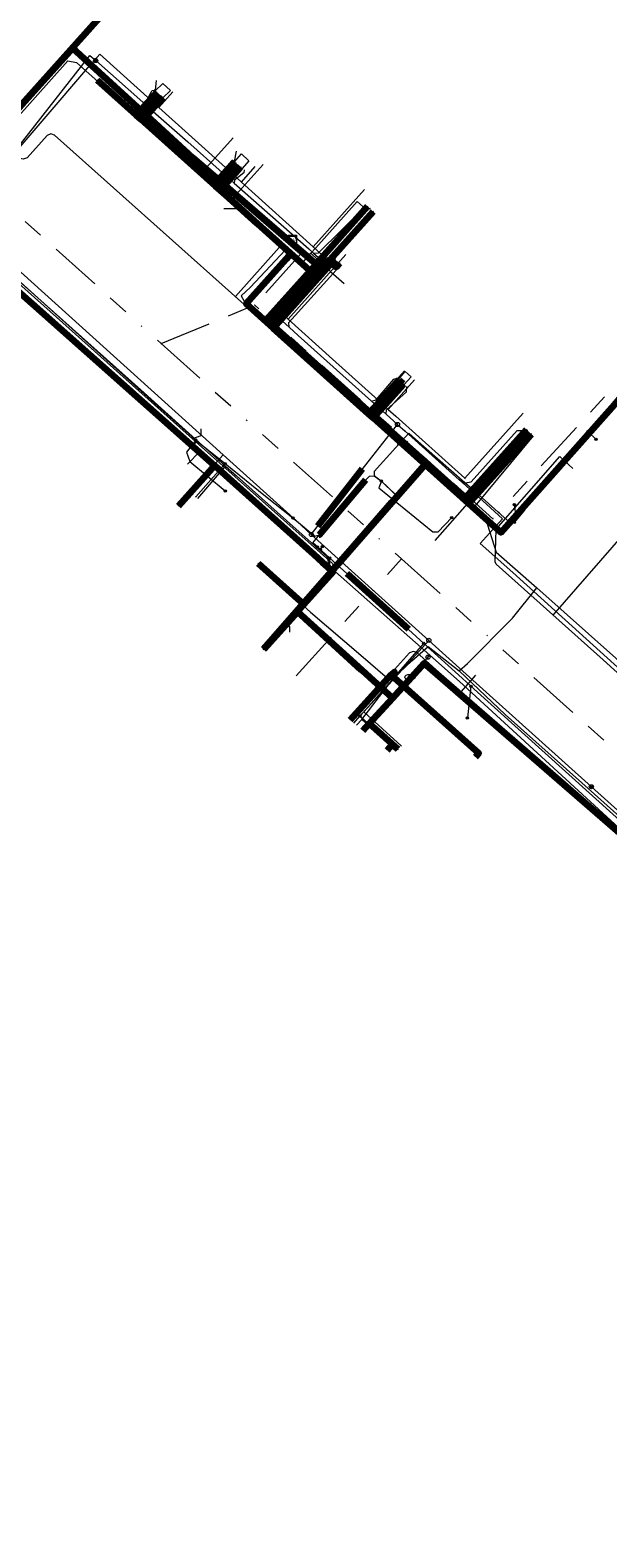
# Model space of a CAD drawing. Header units: metres. Extents: x 98902 to 136161, y 449037 to 499677.
# Tile 59 of 200: x 113127 to 113182, y 483289 to 483434. Entities that reach past the tile are written whole.
import ezdxf
from ezdxf.enums import TextEntityAlignment as Align
from ezdxf.lldxf.tags import DXFTag

# ---------------------------------------------------------------- set-up
doc = ezdxf.new("R2010")
doc.units = ezdxf.units.M
doc.linetypes.add('RI-OVERIG', pattern=[17, 5, -2, 2, -2, 0, -2, 2, -2])
for name, color, linetype, lineweight in [('B-WE-KL-DATA-G', 90, 'KL-DATA-N', 18), ('B-WE-KL-DATA_HULPSTUK-S', 90, 'Continuous', 25), ('B-WE-KL-DATA_KABELBED-G', 90, 'Continuous', 100), ('B-WE-KL-DATA_MANTELBUIS-G', 90, 'Continuous', 100), ('B-WE-KL-ET_LS-G', 190, 'KL-LS-N', 18), ('B-WE-KL-ET_LS_HULPSTUK-S', 190, 'Continuous', 25), ('B-WE-KL-ET_LS_MANTELBUIS-G', 190, 'Continuous', 100), ('B-WE-KL-GAS_LD-G', 50, 'KL-GAS-LD-N', 18), ('B-WE-KL-GAS_LD_HULPSTUK-S', 50, 'Continuous', 25), ('B-WE-KL-GAS_LD_MANTELBUIS-G', 50, 'Continuous', 100), ('B-WE-KL-WATER-G', 170, 'KL-WATER-N', 18), ('B-WE-KL-WATER-S', 170, 'Continuous', 25), ('B-WE-KL-WATER_HULPSTUK-S', 170, 'Continuous', 25), ('B-WE-RI-VRIJVERVAL-G', 210, 'RI-OVERIG', 18), ('B-WE-RI-VRIJVERVAL_HULPSTUK-S', 210, 'Continuous', 25)]:
    doc.layers.add(name, color=color, linetype=linetype, lineweight=lineweight)
doc.styles.add('NLCS-ISO', font='NLCS-ISO.ttf')
doc.styles.get("Standard").update_dxf_attribs({"font": 'arial.ttf'})
tags = doc.linetypes.add('KL-DATA-N', pattern='A,4,-1,[101,NLCS.SHX,S=0.5,R=0,X=0,Y=0],-1,4,-1,["D",Standard,S=1,R=0,X=-0.25,Y=-0.5],-1.5', length=12.5).pattern_tags.tags
tags[18] = DXFTag(74, 10)
tags = doc.linetypes.add('KL-GAS-LD-N', pattern='A,4,-1,[69,NLCS.SHX,S=0.5,R=0,X=0,Y=0],-1,4,-1,["L",Standard,S=1,R=0,X=0.25,Y=-0.5],-2', length=13).pattern_tags.tags
tags[18] = DXFTag(74, 10)
tags = doc.linetypes.add('KL-LS-N', pattern='A,4,-1,[103,NLCS.SHX,S=0.75,R=0,X=0,Y=0],-1,4,-1,["L",Standard,S=1,R=0,X=0,Y=-0.5],-2', length=13).pattern_tags.tags
tags[18] = DXFTag(74, 10)
doc.linetypes.add('KL-WATER-N', pattern='A,7,-0.5,[168,NLCS.SHX,S=0.75,R=0,X=0.75,Y=0],-2', length=9.5)

# ---------------------------------------------------------------- blocks, each defined once
blk = doc.blocks.new('SKL-WTB_HULP_KAST-SO')
at = {"color": 0, "linetype": 'ByBlock', "lineweight": 18}
for points in [[(-2, 2), (2, 2), (2, 1.68), (-2, 1.68)], [(-2, 1.52), (2, 1.52), (2, -2), (-2, -2)]]:
    blk.add_lwpolyline(points, close=True, dxfattribs=at)
at = {"color": 0, "linetype": 'ByBlock', "lineweight": 18, "style": 'NLCS-ISO'}
blk.add_text('kast', height=1.5, dxfattribs=at).set_placement((0, 0), align=Align.MIDDLE_CENTER)
at = {"color": 0, "linetype": 'ByBlock', "lineweight": 18, "style": 'NLCS-ISO', "flags": 1}
for tag, p in [('TYPE', (2.5, 0)), ('OMSCHRIJVING', (2.5, -3)), ('LABEL', (2.5, -1.5))]:
    blk.add_attdef(tag, p, '', height=1, dxfattribs=at)
blk = doc.blocks.new('SKL-WATER_BRANDKRAAN_BRANDPUT-SO')
at = {"color": 0, "linetype": 'ByBlock', "lineweight": 18}
blk.add_ellipse((0, 0), major_axis=(2.5, 0), ratio=0.54, dxfattribs=at)
at = {"color": 0, "linetype": 'ByBlock', "lineweight": 18, "style": 'NLCS-ISO'}
blk.add_text('bk', height=1.5, dxfattribs=at).set_placement((0.16, 0), align=Align.MIDDLE_CENTER)
blk = doc.blocks.new('SKL-WTB_HULP_OVERIG-SO')
at = {"color": 0, "linetype": 'ByBlock', "lineweight": 18}
for points in [[(-0.14, 0.14), (0.14, -0.14)], [(0.14, 0.14), (-0.14, -0.14)]]:
    blk.add_lwpolyline(points, dxfattribs=at)
at = {"color": 0, "linetype": 'ByBlock', "lineweight": 18, "style": 'NLCS-ISO', "flags": 1}
for tag, p in [('TYPE', (1.5, 0)), ('OMSCHRIJVING', (1.5, -3)), ('LABEL', (1.5, -1.5))]:
    blk.add_attdef(tag, p, '', height=1, dxfattribs=at)
blk = doc.blocks.new('SKL-WTB_HULP_AFSLUITER-SO')
at = {"color": 0, "linetype": 'ByBlock', "lineweight": 18}
blk.add_lwpolyline([(0, 0.8), (0, -0.8)], dxfattribs=at)
blk.add_circle((0, 0), 1, dxfattribs=at)
at = {"color": 0, "linetype": 'ByBlock', "lineweight": 18, "style": 'NLCS-ISO', "flags": 1}
for tag, p in [('TYPE', (1.5, 0)), ('OMSCHRIJVING', (1.5, -3)), ('LABEL', (1.5, -1.5))]:
    blk.add_attdef(tag, p, '', height=1, dxfattribs=at)
blk = doc.blocks.new('SKL-WTB_HULP_SIFON-SO')
at = {"linetype": 'ByBlock', "lineweight": 18}
h = blk.add_hatch(color=0, dxfattribs=at)
h.dxf.hatch_style = 1
h.paths.add_polyline_path([(0.13, -0.53), (-0.13, -0.53), (-0.13, -0.8), (0.13, -0.8)])
at = {"color": 0, "linetype": 'ByBlock', "lineweight": 18}
blk.add_lwpolyline([(0.33, 0.8), (0.33, -0.53), (-0.33, -0.53), (-0.33, 0.8)], dxfattribs=at)
blk.add_lwpolyline([(0.13, -0.8), (-0.13, -0.8), (-0.13, -0.53), (0.13, -0.53)], close=True, dxfattribs=at)
blk.add_circle((0, 0), 1, dxfattribs=at)
at = {"color": 0, "linetype": 'ByBlock', "lineweight": 18, "style": 'NLCS-ISO', "flags": 1}
for tag, p in [('TYPE', (1.5, 0)), ('OMSCHRIJVING', (1.5, -3)), ('LABEL', (1.5, -1.5))]:
    blk.add_attdef(tag, p, '', height=1, dxfattribs=at)
blk = doc.blocks.new('SKL-WTB_HULP_T STUK-SO')
at = {"color": 0, "linetype": 'ByBlock', "lineweight": 18}
blk.add_circle((0, 0), 1, dxfattribs=at)
at = {"color": 0, "linetype": 'ByBlock', "lineweight": -2, "style": 'NLCS-ISO'}
blk.add_text('T', height=1, dxfattribs=at).set_placement((0, 0), align=Align.MIDDLE_CENTER)
at = {"color": 0, "linetype": 'ByBlock', "lineweight": 18, "style": 'NLCS-ISO', "flags": 1}
for tag, p in [('TYPE', (1.5, 0)), ('OMSCHRIJVING', (1.5, -3)), ('LABEL', (1.5, -1.5))]:
    blk.add_attdef(tag, p, '', height=1, dxfattribs=at)
blk = doc.blocks.new('SKL-WTB_HULP_MOF-SO')
at = {"linetype": 'ByBlock', "lineweight": 18}
h = blk.add_hatch(color=0, dxfattribs=at)
h.dxf.hatch_style = 1
h.paths.add_polyline_path([(-0.5625, 0, 1), (0.5625, 0, 1)])
at = {"color": 0, "linetype": 'ByBlock', "lineweight": 18}
blk.add_circle((0, 0), 0.5625, dxfattribs=at)
at = {"color": 0, "linetype": 'ByBlock', "lineweight": 18, "style": 'NLCS-ISO', "flags": 1}
for tag, p in [('TYPE', (1.5, 0)), ('OMSCHRIJVING', (1.5, -3)), ('LABEL', (1.5, -1.5))]:
    blk.add_attdef(tag, p, '', height=1, dxfattribs=at)
blk = doc.blocks.new('SRI-HULP_OVERIG-SO')
at = {"color": 0, "linetype": 'ByBlock', "lineweight": 18}
for points in [[(-0.14, 0.14), (0.14, -0.14)], [(0.14, 0.14), (-0.14, -0.14)]]:
    blk.add_lwpolyline(points, dxfattribs=at)
at = {"color": 0, "linetype": 'ByBlock', "lineweight": 18, "style": 'NLCS-ISO', "flags": 1}
for tag, p in [('TYPE', (1.5, 0)), ('OMSCHRIJVING', (1.5, -3)), ('LABEL', (1.5, -1.5))]:
    blk.add_attdef(tag, p, '', height=1, dxfattribs=at)

msp = doc.modelspace()

# ---------------------------------------------------------------- linework, layer by layer
at = {"layer": 'B-WE-KL-DATA-G', "flags": 128}
for points in [[(113151.7, 483413.41), (113151.51, 483413.19), (113145.14, 483418.69), (113144.61, 483419.15), (113142.17, 483421.26), (113137.73, 483425.31), (113137.24, 483425.76), (113130.64, 483431.78), (113123.15, 483423.5), (113109.07, 483436.06), (113108.27, 483449.7)], [(113098.99, 483444.59), (113105.49, 483438.73), (113110.98, 483433.97), (113115.62, 483429.72), (113122.74, 483423.32), (113123.59, 483423.25), (113130.14, 483430.56), (113130.99, 483430.43), (113136.65, 483425.34)], [(113151.7, 483413.41), (113151.51, 483413.19), (113145.14, 483418.69), (113144.61, 483419.15), (113142.17, 483421.26), (113137.73, 483425.31), (113137.24, 483425.76), (113138.79, 483427.48)], [(113137.35, 483424.74), (113139.35, 483426.98)], [(113151.7, 483413.41), (113151.51, 483413.19), (113145.14, 483418.69), (113144.61, 483419.15), (113142.17, 483421.26), (113137.73, 483425.31), (113139.29, 483427.05)], [(113136.65, 483425.34), (113136.92, 483425.11)], [(113136.92, 483425.11), (113137.31, 483424.78), (113137.35, 483424.74)], [(113137.35, 483424.74), (113142.88, 483419.67)], [(113142.88, 483419.67), (113146.02, 483423.18)], [(113151.7, 483413.41), (113151.51, 483413.19), (113145.14, 483418.69), (113144.61, 483419.15), (113146.16, 483420.88)], [(113151.7, 483413.41), (113151.51, 483413.19), (113145.14, 483418.69), (113146.69, 483420.42)], [(113145.73, 483417.08), (113148.9, 483420.61)], [(113142.88, 483419.67), (113144.37, 483418.32)], [(113144.37, 483418.32), (113145.73, 483417.08)], [(113109.23, 483406.73), (113109.77, 483407.37), (113117.51, 483416.17), (113117.96, 483416.08), (113137.16, 483398.95), (113143.1, 483393.6), (113145.31, 483391.62), (113146.35, 483390.68), (113155.05, 483382.88), (113155.26, 483381.83), (113154.73, 483380.29), (113153.81, 483379.27)], [(113109.77, 483407.37), (113117.51, 483416.17), (113117.96, 483416.08), (113137.16, 483398.95), (113143.1, 483393.6), (113145.31, 483391.62)], [(113145.73, 483417.08), (113145.85, 483416.97), (113150.11, 483413.18)], [(113151.7, 483413.41), (113151.51, 483413.19), (113154, 483411.03), (113158.94, 483416.57)], [(113153.5, 483412.08), (113153.97, 483412.61), (113157.93, 483417.06), (113158.82, 483416.27), (113159.02, 483416.49)], [(113148.96, 483374.03), (113164.59, 483391.93), (113159.56, 483396.44), (113162.35, 483399.55), (113161.97, 483399.89), (113159.18, 483396.78), (113149.69, 483405.29), (113149.22, 483405.71), (113154, 483411.03), (113151.51, 483413.19), (113151.7, 483413.41)], [(113151.7, 483413.41), (113151.51, 483413.19), (113154, 483411.03), (113149.22, 483405.71), (113149.69, 483405.29), (113159.18, 483396.78), (113159.56, 483396.44), (113164.59, 483391.93), (113148.96, 483374.03)], [(113156.26, 483411.12), (113155.93, 483410.75), (113155.18, 483411.42), (113149.69, 483405.29), (113149.22, 483405.71), (113154, 483411.03), (113151.51, 483413.19), (113151.7, 483413.41)], [(113151.7, 483413.41), (113151.51, 483413.19), (113154, 483411.03), (113149.22, 483405.71), (113149.69, 483405.29), (113159.18, 483396.78), (113161.97, 483399.89)], [(113151.7, 483413.41), (113151.51, 483413.19), (113154, 483411.03), (113149.22, 483405.71), (113149.69, 483405.29), (113159.18, 483396.78), (113159.56, 483396.44), (113162.35, 483399.55)], [(113174.21, 483395.11), (113168.34, 483388.56), (113164.59, 483391.93), (113159.56, 483396.44), (113159.18, 483396.78), (113149.69, 483405.29), (113149.22, 483405.71), (113154, 483411.03), (113151.51, 483413.19), (113151.7, 483413.41)], [(113150.11, 483413.18), (113151.03, 483412.36)], [(113151.03, 483412.36), (113147.71, 483408.83), (113146.81, 483407.98), (113147.08, 483407.46), (113147.71, 483406.93), (113155.98, 483399.64), (113158.95, 483397.08), (113159.03, 483396.99)], [(113151.03, 483412.36), (113152.55, 483411), (113153.5, 483412.08)], [(113153.5, 483412.08), (113154.77, 483410.87), (113155.41, 483410.29), (113156.68, 483409.17)], [(113152.8, 483378.17), (113153.46, 483377.58), (113158.31, 483373.44), (113160.85, 483371.24), (113161.48, 483371.25), (113163.19, 483372.88), (113164.77, 483374.27), (113167.75, 483371.92), (113168.55, 483372.65), (113172.86, 483376.99), (113175.21, 483379.92), (113182.79, 483373.16), (113188.61, 483367.9), (113192.69, 483364.08), (113195.38, 483361.67), (113196.19, 483361.25), (113196.5, 483361.45), (113202.61, 483368.15), (113203.68, 483369.33), (113204.8, 483370.56), (113204.82, 483370.58), (113205.42, 483371.25), (113205.93, 483371.83), (113215.02, 483382.08), (113215.29, 483382.39), (113215.78, 483382.95), (113215.81, 483382.97), (113217.24, 483384.57), (113217.8, 483385.2), (113223.77, 483391.87), (113226.86, 483395.25), (113227.78, 483396.26), (113228.53, 483397.08), (113229.77, 483398.44), (113230.97, 483399.75), (113236.17, 483405.44), (113237.64, 483407.11)], [(113159.62, 483396.39), (113162.41, 483399.5)], [(113159.03, 483396.99), (113159.27, 483396.75)], [(113159.27, 483396.75), (113159.62, 483396.39)], [(113159.62, 483396.39), (113168.09, 483388.75)], [(113169.25, 483387.71), (113169.28, 483387.75), (113174.89, 483394.51)], [(113142.63, 483388.5), (113145.31, 483391.62)], [(113145.31, 483391.62), (113146.35, 483390.68)], [(113146.35, 483390.68), (113155.05, 483382.88), (113155.26, 483381.83), (113154.73, 483380.29), (113153.81, 483379.27), (113152.8, 483378.17), (113151.21, 483376.43), (113148.99, 483374.01)], [(113168.09, 483388.75), (113169.23, 483387.73), (113169.25, 483387.71)], [(113169.25, 483387.71), (113169.92, 483387.04), (113170.03, 483386.93), (113170.23, 483386.69), (113171.3, 483383.34), (113175.21, 483379.92), (113182.79, 483373.16), (113188.61, 483367.9), (113192.69, 483364.08), (113195.38, 483361.67), (113196.19, 483361.25), (113196.5, 483361.45), (113202.61, 483368.15)], [(113148.99, 483374.01), (113151.21, 483376.43), (113152.8, 483378.17)], [(113152.8, 483378.17), (113153.81, 483379.27)], [(113158.38, 483367.27), (113161.48, 483371.25), (113163.19, 483372.88), (113164.77, 483374.27), (113167.75, 483371.92), (113172.15, 483367.73), (113179.54, 483361.16), (113185.89, 483355.47), (113187.04, 483354.59)], [(113169.32, 483363.68), (113169.62, 483364.01), (113161.24, 483371.53), (113161.22, 483371.54), (113157.27, 483367.2)], [(113157.88, 483366.7), (113158.38, 483367.27)], [(113158.38, 483367.27), (113161.72, 483364.23)]]:
    msp.add_lwpolyline(points, dxfattribs=at)
at = {"layer": 'B-WE-KL-DATA_KABELBED-G', "flags": 128}
for points in [[(113116.4, 483416.39), (113120.18, 483420.27), (113133.2, 483434.73), (113139.79, 483442.1), (113165.47, 483470.82), (113166.08, 483471.5)], [(113137.24, 483425.76), (113130.64, 483431.78), (113123.15, 483423.5), (113109.07, 483436.06)], [(113132.98, 483428.72), (113136.72, 483425.36), (113136.95, 483425.16), (113137.17, 483424.96), (113144.32, 483418.54), (113144.77, 483418.14), (113145.28, 483417.68), (113148.38, 483414.89), (113151.57, 483412.03), (113151.11, 483411.51), (113147.27, 483407.21), (113149.87, 483404.87), (113159.04, 483396.65), (113159.26, 483396.44), (113159.49, 483396.24), (113168.65, 483388.01), (113171.74, 483385.24), (113197.65, 483414.42), (113198.18, 483415.02), (113200.72, 483412.71), (113201.97, 483411.57), (113215.61, 483426.74), (113215.67, 483426.8)], [(113136.95, 483425.16), (113136.72, 483425.36), (113138.7, 483427.56)], [(113138.79, 483427.48), (113137.24, 483425.76)], [(113136.95, 483425.16), (113137.17, 483424.96), (113139.15, 483427.16)], [(113139.29, 483427.05), (113137.73, 483425.31)], [(113137.73, 483425.31), (113137.24, 483425.76)], [(113144.61, 483419.15), (113142.17, 483421.26), (113137.73, 483425.31)], [(113148.34, 483414.93), (113145.28, 483417.68), (113144.77, 483418.14), (113144.32, 483418.54), (113146.3, 483420.75)], [(113146.16, 483420.88), (113144.61, 483419.15)], [(113148.34, 483414.93), (113145.28, 483417.68), (113144.77, 483418.14), (113146.75, 483420.35)], [(113146.69, 483420.42), (113145.14, 483418.69)], [(113145.14, 483418.69), (113144.61, 483419.15)], [(113151.51, 483413.19), (113145.14, 483418.69)], [(113148.34, 483414.93), (113148.38, 483414.89), (113153.94, 483409.92), (113159.48, 483416.09)], [(113158.94, 483416.57), (113154, 483411.03)], [(113144.24, 483391.67), (113142.79, 483392.97), (113121.29, 483412.05), (113120.84, 483412.45), (113118.39, 483414.62)], [(113151.51, 483413.19), (113151.7, 483413.41)], [(113154, 483411.03), (113151.51, 483413.19)], [(113156.26, 483411.12), (113155.93, 483410.75), (113155.18, 483411.42), (113149.69, 483405.29)], [(113159.26, 483396.44), (113159.04, 483396.65), (113149.87, 483404.87), (113155.81, 483411.52)], [(113149.69, 483405.29), (113149.22, 483405.71), (113154, 483411.03)], [(113159.18, 483396.78), (113149.69, 483405.29)], [(113159.26, 483396.44), (113159.04, 483396.65), (113161.96, 483399.9)], [(113161.97, 483399.89), (113159.18, 483396.78)], [(113161.97, 483399.89), (113162.35, 483399.55)], [(113159.26, 483396.44), (113159.49, 483396.24), (113162.4, 483399.5)], [(113162.35, 483399.55), (113159.56, 483396.44)], [(113159.56, 483396.44), (113159.18, 483396.78)], [(113159.26, 483396.44), (113159.49, 483396.24), (113168.65, 483388.01), (113174.66, 483394.71)], [(113164.59, 483391.93), (113159.56, 483396.44)], [(113174.21, 483395.11), (113168.34, 483388.56), (113164.59, 483391.93)], [(113140.77, 483387.79), (113143.75, 483391.13), (113144.24, 483391.67)], [(113144.24, 483391.67), (113145.57, 483390.47), (113153.79, 483383.11), (113154.59, 483382.39)], [(113164.59, 483391.93), (113148.96, 483374.03)], [(113154.59, 483382.39), (113155.64, 483381.44), (113152.83, 483378.31), (113152.45, 483377.88), (113152.21, 483377.62)], [(113148.43, 483382.25), (113152.83, 483378.31), (113152.45, 483377.88), (113152.21, 483377.62), (113149.01, 483374.06)], [(113148.98, 483374.02), (113149.01, 483374.06), (113152.21, 483377.62)], [(113152.21, 483377.62), (113158.38, 483372.01), (113161.34, 483369.32)], [(113158.37, 483372.01), (113152.97, 483376.92)], [(113149.01, 483374.06), (113148.98, 483374.02)], [(113161.34, 483369.31), (113164.38, 483372.66), (113201.86, 483340.08), (113198.8, 483336.87), (113198.8, 483336.87)], [(113161.22, 483371.54), (113157.27, 483367.2)], [(113161.24, 483371.53), (113161.53, 483371.85), (113161.22, 483371.54)], [(113161.24, 483371.53), (113161.22, 483371.54)], [(113169.32, 483363.68), (113169.62, 483364.01), (113161.24, 483371.53)], [(113158.49, 483366.19), (113159.1, 483366.86), (113161.34, 483369.31)], [(113158.49, 483366.19), (113159.1, 483366.86), (113161.86, 483364.39)], [(113161.86, 483364.39), (113161.34, 483364.85), (113160.82, 483364.28)]]:
    msp.add_lwpolyline(points, dxfattribs=at)
at = {"layer": 'B-WE-KL-DATA_MANTELBUIS-G', "flags": 128}
for points in [[(113155.98, 483382.07), (113161.28, 483388.14)], [(113158.37, 483372.01), (113152.97, 483376.92)], [(113158.37, 483372.01), (113152.97, 483376.92)]]:
    msp.add_lwpolyline(points, dxfattribs=at)
at = {"layer": 'B-WE-KL-ET_LS-G', "flags": 128}
for points in [[(113088.42, 483454.59), (113105.1, 483439.69), (113114.81, 483430.99), (113115.49, 483430.37), (113115.53, 483430.26), (113115.51, 483430.16), (113114.82, 483429.39), (113109.01, 483422.85), (113115.48, 483417.02), (113116.3, 483417.33), (113122.67, 483411.64), (113142.14, 483394.24), (113155.56, 483382.25), (113155.73, 483381.83), (113155.6, 483381.54), (113151.02, 483376.42), (113148.92, 483374.07)], [(113304.27, 483363.12), (113296.23, 483354.17), (113278.68, 483369.91), (113274.51, 483373.65), (113274.17, 483373.73), (113273.79, 483373.56), (113232.64, 483327.66), (113232.33, 483327.52), (113231.94, 483327.62), (113212.4, 483345.07), (113201.99, 483354.36), (113200.09, 483356.21), (113195.57, 483360.3), (113181.59, 483372.99), (113171.3, 483382.18), (113171.2, 483382.42), (113171.3, 483385.52), (113168.55, 483387.98), (113128.87, 483423.44), (113128.51, 483423.55), (113128.16, 483423.4), (113126.23, 483421.24), (113128.16, 483423.4), (113126.23, 483421.24), (113125.86, 483421.12), (113125.53, 483421.2), (113115.63, 483430.06), (113115.59, 483430.1), (113115.5, 483430.13), (113115.4, 483430.11), (113115.34, 483430.04), (113114.77, 483429.41), (113108.93, 483422.85), (113115.47, 483416.96), (113116.98, 483415.61), (113117.12, 483415.25), (113117.01, 483414.9), (113109.48, 483406.52)], [(113134.05, 483428.7), (113134.76, 483428.07), (113136.31, 483426.68), (113136.31, 483426.67), (113137.42, 483425.68), (113140.13, 483423.27), (113140.13, 483423.26), (113143.94, 483419.86), (113143.94, 483419.85), (113144.81, 483419.07), (113146.91, 483417.2), (113146.91, 483417.19), (113150.73, 483413.79), (113150.73, 483413.78), (113153.76, 483411.08), (113153.88, 483410.97), (113149.06, 483405.49), (113153.21, 483401.71), (113153.21, 483401.7), (113157.74, 483397.59), (113157.74, 483397.58), (113159.01, 483396.43), (113161.96, 483393.74), (113161.96, 483393.73)], [(113137.42, 483425.68), (113137.6, 483425.85), (113137.32, 483426.14), (113138.55, 483427.69)], [(113138.55, 483427.69), (113139.26, 483428.39), (113140.01, 483427.73), (113139.29, 483427.03)], [(113173.99, 483387.68), (113180.13, 483394.92), (113189.76, 483406.27), (113190.54, 483407.19), (113190.83, 483407.26), (113191.12, 483407.38), (113191.45, 483407.65), (113191.53, 483407.98), (113191.47, 483408.29), (113195.88, 483413.49), (113201.84, 483408.15), (113216.73, 483424.63)], [(113146.17, 483420.88), (113146.83, 483421.62), (113147.55, 483420.97), (113146.89, 483420.23)], [(113144.81, 483419.07), (113144.99, 483419.26), (113144.84, 483419.39), (113146.17, 483420.88)], [(113146.24, 483407.92), (113150.44, 483412.62), (113150.42, 483413.05), (113146.8, 483416.28), (113146.62, 483416.36), (113145.14, 483416.36)], [(113153.76, 483411.08), (113153.93, 483411.26), (113156.48, 483413.81), (113158.93, 483416.57)], [(113110.17, 483405.95), (113112.49, 483408.93), (113115.28, 483412.05), (113115.69, 483412.51), (113117.76, 483414.82), (113117.97, 483415.07), (113118.35, 483415.18), (113118.71, 483415.11), (113119.11, 483414.89), (113121.84, 483412.65), (113123.26, 483411.38), (113123.26, 483411.37), (113138.52, 483397.63), (113138.52, 483397.62), (113142.34, 483394.2), (113142.44, 483394.12), (113142.44, 483394.11), (113145.26, 483391.85), (113149.13, 483388.74), (113151.77, 483386.63), (113151.77, 483386.62)], [(113153.76, 483411.08), (113154.05, 483411.15), (113154.73, 483411.82), (113155.93, 483410.75), (113156.26, 483411.12)], [(113159.01, 483396.43), (113159.18, 483396.61), (113159.03, 483396.75), (113161.9, 483399.95)], [(113161.9, 483399.95), (113162.57, 483400.7), (113163.13, 483400.2), (113162.46, 483399.45)], [(113142.44, 483394.11), (113141.54, 483392.97), (113141.88, 483392.06), (113145.27, 483389.24), (113145.27, 483389.23)], [(113142.94, 483395.19), (113142.94, 483394.53), (113142.14, 483394.24)], [(113142.44, 483394.11), (113142.2, 483393.26), (113142.19, 483393.25)], [(113161.96, 483393.73), (113162.9, 483394.77), (113163.56, 483394.19), (113167.76, 483390.49), (113167.76, 483390.48), (113169.04, 483389.35), (113172.67, 483386.14), (113172.93, 483386.45), (113173.22, 483386.79), (113173.22, 483386.78)], [(113169.04, 483389.35), (113169.21, 483389.54), (113172.21, 483392.88), (113174.18, 483395.13)], [(113180.13, 483394.92), (113180.88, 483394.2), (113180.88, 483394.19)], [(113161.96, 483393.73), (113159.58, 483391.11), (113159.59, 483390.7), (113160.28, 483390.17), (113160.27, 483390.16), (113160.27, 483390.17), (113160.27, 483390.16), (113161.6, 483388.91), (113162.14, 483389.27)], [(113171.28, 483385.54), (113177.4, 483392.53), (113178.67, 483391.4)], [(113145.26, 483391.85), (113145.1, 483391.66), (113142.43, 483388.67)], [(113151.77, 483386.62), (113152.1, 483386.36), (113153.87, 483384.89), (113154.33, 483385.02), (113158.79, 483390.28), (113159.14, 483390.66), (113159.58, 483390.69), (113160.27, 483390.16), (113161.6, 483388.9), (113162.11, 483389.29)], [(113154.12, 483383.85), (113153.69, 483384.25), (113154.33, 483385.01), (113158.79, 483390.28), (113159.14, 483390.66), (113159.58, 483390.69), (113160.27, 483390.16), (113161.6, 483388.9), (113162.04, 483389.26), (113162.09, 483389.31)], [(113160.27, 483390.17), (113160.27, 483390.16), (113160.01, 483389.52), (113165.21, 483385.3), (113165.71, 483385.3), (113167.03, 483386.66), (113167.03, 483386.65)], [(113165.42, 483384.47), (113168.55, 483387.98)], [(113173.22, 483386.78), (113173.05, 483387.92), (113173.04, 483387.92)], [(113173.99, 483387.68), (113174.01, 483387.37), (113173.06, 483386.23), (113173.05, 483386.22)], [(113173.22, 483386.78), (113173.99, 483387.68)], [(113176.77, 483377.3), (113184.63, 483386.28), (113183.33, 483387.44)], [(113154.12, 483383.85), (113154.4, 483383.61), (113154.4, 483383.6), (113154.86, 483383.19), (113155.31, 483382.78), (113155.31, 483382.77)], [(113154.4, 483383.6), (113154.57, 483383.87), (113154.59, 483383.88)], [(113151.24, 483376.25), (113152.13, 483377.34), (113155.33, 483381.22), (113155.31, 483382.77)], [(113164.34, 483374.57), (113162.87, 483375.92), (113156.95, 483381.29), (113155.32, 483382.77), (113155.31, 483382.77)], [(113149.15, 483373.88), (113151.24, 483376.25)], [(113151.47, 483375.65), (113151.49, 483376.19), (113151.02, 483376.42)], [(113204.57, 483328.27), (113208.59, 483332.77), (113208.71, 483333.13), (113208.55, 483333.47), (113207.5, 483334.41), (113201.96, 483339.35), (113188.92, 483351.05), (113167.89, 483369.91), (113163.67, 483373.7), (113163.32, 483373.8), (113162.97, 483373.66), (113157.21, 483367.24)], [(113157.62, 483366.91), (113158.2, 483367.58), (113159.04, 483368.52), (113161.26, 483371.03), (113164.34, 483374.57)], [(113164.34, 483374.57), (113168.04, 483371.22), (113168.86, 483370.47), (113168.87, 483370.46), (113168.87, 483370.45), (113185.1, 483355.8), (113188.65, 483352.57), (113189.76, 483351.56), (113189.76, 483351.55)], [(113169.32, 483371.51), (113167.89, 483369.91)], [(113168.87, 483370.45), (113168.53, 483367.41), (113168.52, 483367.4)], [(113158.2, 483367.58), (113158.39, 483367.41), (113161.86, 483364.39)]]:
    msp.add_lwpolyline(points, dxfattribs=at)
at = {"layer": 'B-WE-KL-ET_LS_MANTELBUIS-G', "flags": 128}
for points in [[(113154.32, 483385.02), (113154.33, 483385.02), (113158.79, 483390.28)], [(113154.32, 483385.02), (113154.33, 483385.02), (113158.79, 483390.28)], [(113156.94, 483381.29), (113162.86, 483375.93)]]:
    msp.add_lwpolyline(points, dxfattribs=at)
at = {"layer": 'B-WE-KL-GAS_LD-G', "flags": 128}
for points in [[(113125.03, 483421.84), (113132.27, 483431.09), (113132.83, 483430.6)], [(113132.83, 483430.6), (113137.35, 483426.6), (113138.35, 483425.72), (113141.67, 483422.78), (113144.99, 483419.84), (113146.14, 483418.83), (113153.29, 483412.5), (113153.75, 483412.09), (113154.44, 483411.49), (113151.77, 483408.52), (113149.85, 483406.38), (113151.4, 483404.98), (113152.29, 483404.18), (113159.33, 483397.86), (113160.72, 483396.61), (113161.82, 483395.62)], [(113137.35, 483426.6), (113137.63, 483426.64), (113138.26, 483427.71), (113138.47, 483427.77)], [(113139.23, 483427.09), (113139.23, 483426.89), (113138.39, 483426.09), (113138.35, 483425.72)], [(113144.99, 483419.84), (113145.23, 483419.82), (113145.85, 483420.92), (113146.05, 483420.98)], [(113147.09, 483420.05), (113147.06, 483419.8), (113146.15, 483419.1), (113146.14, 483418.83)], [(113153.75, 483412.09), (113154.23, 483412.13), (113158.55, 483416.37), (113159.17, 483416.36)], [(113153.54, 483385.04), (113152.1, 483386.35), (113145.06, 483392.7), (113123.3, 483412.34)], [(113151.4, 483404.98), (113151.38, 483405.43), (113156.2, 483410.76), (113156.18, 483411.19)], [(113159.33, 483397.86), (113159.77, 483398), (113161.45, 483399.96), (113161.77, 483400.07)], [(113160.72, 483396.61), (113160.77, 483397.03), (113162.68, 483398.74), (113162.71, 483399.23)], [(113153.54, 483385.04), (113159.35, 483392.46), (113161.82, 483395.62)], [(113161.82, 483395.62), (113162.56, 483394.96)], [(113170.36, 483387.95), (113168.13, 483389.96), (113167.75, 483390.3), (113162.56, 483394.96)], [(113168.13, 483389.96), (113168.9, 483390.1), (113173.31, 483395.03), (113174.27, 483395.05)], [(113145.06, 483392.7), (113141.86, 483389.16)], [(113192.41, 483363.71), (113192.36, 483363.76), (113172.89, 483381.38), (113169.77, 483384.17), (113171.92, 483386.56), (113170.36, 483387.95)], [(113164.82, 483374.86), (113153.54, 483385.04)], [(113157.61, 483366.92), (113158.57, 483367.98), (113161.3, 483370.98), (113164.82, 483374.86)], [(113180.44, 483360.79), (113170.32, 483369.88), (113168.42, 483371.61), (113164.82, 483374.86)], [(113158.57, 483367.98), (113162.16, 483364.72)], [(113210.78, 483333.74), (113187.98, 483354.02), (113180.44, 483360.79)]]:
    msp.add_lwpolyline(points, dxfattribs=at)
at = {"layer": 'B-WE-KL-GAS_LD_MANTELBUIS-G', "flags": 128}
msp.add_lwpolyline([(113154.16, 483385.83), (113158.47, 483391.34)], dxfattribs=at)
at = {"layer": 'B-WE-KL-WATER-G', "flags": 128}
for points in [[(113077.32, 483451.43), (113077.72, 483451.14), (113079.71, 483449.71), (113082.07, 483447.67), (113090.15, 483440.7), (113093.32, 483437.8), (113118.54, 483414.82), (113118.87, 483414.53), (113120.17, 483413.34), (113121.43, 483412.2), (113142.83, 483393.03), (113149.25, 483387.29), (113164.91, 483373.44), (113167.78, 483370.9), (113184.68, 483355.36), (113187.97, 483352.41), (113188.7, 483351.76), (113207.31, 483335.11), (113210.38, 483332.35), (113219.19, 483324.47), (113239.74, 483306.4), (113246.96, 483300.06), (113255.03, 483292.98), (113255.36, 483292.01), (113255.49, 483289.61), (113253.86, 483287.71)], [(113118.87, 483414.53), (113132.25, 483430.14), (113133.23, 483431.22), (113138.45, 483426.5), (113138.89, 483426.1), (113142.07, 483423.23), (113145.94, 483419.73), (113146.83, 483418.92), (113153.72, 483412.68), (113155, 483411.52), (113150.48, 483406.48), (113151.3, 483405.74), (113155.58, 483401.88), (113159.96, 483397.94), (113160.93, 483397.07), (113161.67, 483396.41), (113168.28, 483390.44)], [(113138.45, 483426.5), (113138.67, 483428.69)], [(113138.89, 483426.1), (113140.23, 483427.59)], [(113145.94, 483419.73), (113146.35, 483421.89)], [(113146.83, 483418.92), (113148.16, 483420.41)], [(113153.72, 483412.68), (113158.64, 483418.21)], [(113151.3, 483405.74), (113156.84, 483411.95)], [(113159.96, 483397.94), (113162.5, 483400.77)], [(113160.93, 483397.07), (113163.46, 483399.91)], [(113168.28, 483390.44), (113173.9, 483396.71)], [(113142.83, 483393.03), (113141.63, 483391.8)], [(113158.37, 483366.29), (113162.07, 483370.28), (113163.01, 483371.32), (113164.74, 483373.25), (113164.91, 483373.44)]]:
    msp.add_lwpolyline(points, dxfattribs=at)
at = {"layer": 'B-WE-RI-VRIJVERVAL-G', "flags": 128}
for points in [[(113135.4, 483427.4), (113152.5, 483412)], [(113116.3, 483423.9), (113139.1, 483403.4)], [(113152.5, 483412), (113148.1, 483407.1)], [(113139.1, 483403.4), (113148.1, 483407.1)], [(113170.98, 483386.56), (113148.1, 483407.1)], [(113190.55, 483407.93), (113170.98, 483386.56)], [(113139.1, 483403.4), (113162.2, 483382.7)], [(113152.09, 483371.46), (113162.2, 483382.7)], [(113162.2, 483382.7), (113185.5, 483361.8)]]:
    msp.add_lwpolyline(points, dxfattribs=at)

# ---------------------------------------------------------------- block references
at = {"layer": 'B-WE-KL-DATA_HULPSTUK-S', "xscale": 0.2, "yscale": 0.2, "zscale": 0.2}
for name, p in [('SKL-WTB_HULP_OVERIG-SO', (113132.98, 483428.72)), ('SKL-WTB_HULP_OVERIG-SO', (113138.7, 483427.56)), ('SKL-WTB_HULP_OVERIG-SO', (113139.15, 483427.16)), ('SKL-WTB_HULP_MOF-SO', (113136.95, 483425.16)), ('SKL-WTB_HULP_OVERIG-SO', (113136.92, 483425.11)), ('SKL-WTB_HULP_OVERIG-SO', (113136.95, 483425.16)), ('SKL-WTB_HULP_OVERIG-SO', (113136.95, 483425.16)), ('SKL-WTB_HULP_OVERIG-SO', (113146.3, 483420.75)), ('SKL-WTB_HULP_OVERIG-SO', (113146.75, 483420.35)), ('SKL-WTB_HULP_OVERIG-SO', (113144.37, 483418.32)), ('SKL-WTB_HULP_OVERIG-SO', (113159.48, 483416.09)), ('SKL-WTB_HULP_MOF-SO', (113148.34, 483414.93)), ('SKL-WTB_HULP_OVERIG-SO', (113148.34, 483414.93)), ('SKL-WTB_HULP_OVERIG-SO', (113148.34, 483414.93)), ('SKL-WTB_HULP_OVERIG-SO', (113148.34, 483414.93)), ('SKL-WTB_HULP_OVERIG-SO', (113150.11, 483413.18)), ('SKL-WTB_HULP_KAST-SO', (113151.7, 483413.41)), ('SKL-WTB_HULP_OVERIG-SO', (113155.81, 483411.52)), ('SKL-WTB_HULP_OVERIG-SO', (113161.96, 483399.9)), ('SKL-WTB_HULP_OVERIG-SO', (113162.4, 483399.5)), ('SKL-WTB_HULP_MOF-SO', (113159.26, 483396.44)), ('SKL-WTB_HULP_OVERIG-SO', (113159.26, 483396.44)), ('SKL-WTB_HULP_OVERIG-SO', (113159.26, 483396.44)), ('SKL-WTB_HULP_OVERIG-SO', (113159.26, 483396.44)), ('SKL-WTB_HULP_OVERIG-SO', (113159.26, 483396.44)), ('SKL-WTB_HULP_OVERIG-SO', (113159.27, 483396.75)), ('SKL-WTB_HULP_OVERIG-SO', (113174.66, 483394.71)), ('SKL-WTB_HULP_OVERIG-SO', (113144.24, 483391.67)), ('SKL-WTB_HULP_OVERIG-SO', (113144.24, 483391.67)), ('SKL-WTB_HULP_OVERIG-SO', (113144.24, 483391.67)), ('SKL-WTB_HULP_OVERIG-SO', (113146.35, 483390.68)), ('SKL-WTB_HULP_OVERIG-SO', (113168.09, 483388.76)), ('SKL-WTB_HULP_OVERIG-SO', (113140.77, 483387.79)), ('SKL-WTB_HULP_OVERIG-SO', (113154.59, 483382.39)), ('SKL-WTB_HULP_OVERIG-SO', (113154.59, 483382.39)), ('SKL-WTB_HULP_OVERIG-SO', (113148.43, 483382.25)), ('SKL-WTB_HULP_OVERIG-SO', (113153.81, 483379.27)), ('SKL-WTB_HULP_OVERIG-SO', (113152.21, 483377.62)), ('SKL-WTB_HULP_OVERIG-SO', (113152.21, 483377.62)), ('SKL-WTB_HULP_OVERIG-SO', (113152.21, 483377.62)), ('SKL-WTB_HULP_MOF-SO', (113149.01, 483374.06)), ('SKL-WTB_HULP_OVERIG-SO', (113149.01, 483374.06)), ('SKL-WTB_HULP_OVERIG-SO', (113149.01, 483374.06)), ('SKL-WTB_HULP_OVERIG-SO', (113161.34, 483369.31)), ('SKL-WTB_HULP_OVERIG-SO', (113161.34, 483369.32)), ('SKL-WTB_HULP_OVERIG-SO', (113161.34, 483369.31)), ('SKL-WTB_HULP_OVERIG-SO', (113161.86, 483364.39)), ('SKL-WTB_HULP_OVERIG-SO', (113161.86, 483364.39))]:
    msp.add_blockref(name, p, dxfattribs=at)
at = {"layer": 'B-WE-KL-ET_LS_HULPSTUK-S', "xscale": 0.2, "yscale": 0.2, "zscale": 0.2}
for name, p in [('SKL-WTB_HULP_MOF-SO', (113134.05, 483428.7)), ('SKL-WTB_HULP_OVERIG-SO', (113138.55, 483427.69)), ('SKL-WTB_HULP_OVERIG-SO', (113139.29, 483427.03)), ('SKL-WTB_HULP_MOF-SO', (113137.42, 483425.68)), ('SKL-WTB_HULP_OVERIG-SO', (113146.17, 483420.88)), ('SKL-WTB_HULP_OVERIG-SO', (113146.89, 483420.23)), ('SKL-WTB_HULP_MOF-SO', (113144.81, 483419.07)), ('SKL-WTB_HULP_OVERIG-SO', (113158.93, 483416.57)), ('SKL-WTB_HULP_MOF-SO', (113153.76, 483411.08)), ('SKL-WTB_HULP_OVERIG-SO', (113156.26, 483411.12)), ('SKL-WTB_HULP_OVERIG-SO', (113161.9, 483399.95)), ('SKL-WTB_HULP_OVERIG-SO', (113162.46, 483399.45)), ('SKL-WTB_HULP_MOF-SO', (113159.01, 483396.43)), ('SKL-WTB_HULP_MOF-SO', (113142.44, 483394.11)), ('SKL-WTB_HULP_OVERIG-SO', (113174.18, 483395.13)), ('SKL-WTB_HULP_MOF-SO', (113180.13, 483394.92)), ('SKL-WTB_HULP_MOF-SO', (113180.88, 483394.19)), ('SKL-WTB_HULP_MOF-SO', (113142.19, 483393.25)), ('SKL-WTB_HULP_MOF-SO', (113161.96, 483393.73)), ('SKL-WTB_HULP_MOF-SO', (113145.26, 483391.85)), ('SKL-WTB_HULP_MOF-SO', (113160.27, 483390.17)), ('SKL-WTB_HULP_OVERIG-SO', (113142.43, 483388.67)), ('SKL-WTB_HULP_MOF-SO', (113145.27, 483389.23)), ('SKL-WTB_HULP_MOF-SO', (113169.04, 483389.35)), ('SKL-WTB_HULP_MOF-SO', (113151.77, 483386.62)), ('SKL-WTB_HULP_MOF-SO', (113167.03, 483386.65)), ('SKL-WTB_HULP_MOF-SO', (113173.04, 483387.92)), ('SKL-WTB_HULP_MOF-SO', (113173.22, 483386.78)), ('SKL-WTB_HULP_MOF-SO', (113173.99, 483387.68)), ('SKL-WTB_HULP_MOF-SO', (113173.05, 483386.22)), ('SKL-WTB_HULP_MOF-SO', (113154.12, 483383.85)), ('SKL-WTB_HULP_MOF-SO', (113154.59, 483383.88)), ('SKL-WTB_HULP_MOF-SO', (113154.4, 483383.6)), ('SKL-WTB_HULP_MOF-SO', (113155.31, 483382.77)), ('SKL-WTB_HULP_MOF-SO', (113151.24, 483376.25)), ('SKL-WTB_HULP_MOF-SO', (113164.34, 483374.57)), ('SKL-WTB_HULP_MOF-SO', (113168.87, 483370.45)), ('SKL-WTB_HULP_MOF-SO', (113158.2, 483367.58)), ('SKL-WTB_HULP_MOF-SO', (113168.52, 483367.4)), ('SKL-WTB_HULP_OVERIG-SO', (113161.86, 483364.39))]:
    msp.add_blockref(name, p, dxfattribs=at)
at = {"layer": 'B-WE-KL-GAS_LD_HULPSTUK-S', "xscale": 0.2, "yscale": 0.2, "zscale": 0.2}
for name, p in [('SKL-WTB_HULP_SIFON-SO', (113132.83, 483430.6)), ('SKL-WTB_HULP_OVERIG-SO', (113138.47, 483427.77)), ('SKL-WTB_HULP_OVERIG-SO', (113137.35, 483426.6)), ('SKL-WTB_HULP_OVERIG-SO', (113139.23, 483427.09)), ('SKL-WTB_HULP_OVERIG-SO', (113138.35, 483425.72)), ('SKL-WTB_HULP_OVERIG-SO', (113146.05, 483420.98)), ('SKL-WTB_HULP_OVERIG-SO', (113147.09, 483420.05)), ('SKL-WTB_HULP_OVERIG-SO', (113144.99, 483419.84)), ('SKL-WTB_HULP_OVERIG-SO', (113146.14, 483418.83)), ('SKL-WTB_HULP_OVERIG-SO', (113159.17, 483416.36)), ('SKL-WTB_HULP_OVERIG-SO', (113153.75, 483412.09)), ('SKL-WTB_HULP_OVERIG-SO', (113156.18, 483411.19)), ('SKL-WTB_HULP_OVERIG-SO', (113151.4, 483404.98)), ('SKL-WTB_HULP_OVERIG-SO', (113161.77, 483400.07)), ('SKL-WTB_HULP_OVERIG-SO', (113162.71, 483399.23)), ('SKL-WTB_HULP_OVERIG-SO', (113159.33, 483397.86)), ('SKL-WTB_HULP_OVERIG-SO', (113160.72, 483396.61)), ('SKL-WTB_HULP_T STUK-SO', (113161.82, 483395.62)), ('SKL-WTB_HULP_OVERIG-SO', (113162.56, 483394.96)), ('SKL-WTB_HULP_OVERIG-SO', (113174.27, 483395.05)), ('SKL-WTB_HULP_OVERIG-SO', (113145.06, 483392.7)), ('SKL-WTB_HULP_OVERIG-SO', (113168.13, 483389.96)), ('SKL-WTB_HULP_OVERIG-SO', (113141.86, 483389.16)), ('SKL-WTB_HULP_OVERIG-SO', (113170.36, 483387.95)), ('SKL-WTB_HULP_T STUK-SO', (113153.54, 483385.04)), ('SKL-WTB_HULP_T STUK-SO', (113164.82, 483374.86)), ('SKL-WTB_HULP_OVERIG-SO', (113158.57, 483367.98)), ('SKL-WTB_HULP_OVERIG-SO', (113162.16, 483364.72)), ('SKL-WTB_HULP_SIFON-SO', (113180.44, 483360.79))]:
    msp.add_blockref(name, p, dxfattribs=at)
at = {"layer": 'B-WE-KL-WATER-S', "xscale": 0.2, "yscale": 0.2, "zscale": 0.2}
msp.add_blockref('SKL-WATER_BRANDKRAAN_BRANDPUT-SO', (113163.01, 483371.32), dxfattribs=at)
at = {"layer": 'B-WE-KL-WATER_HULPSTUK-S', "xscale": 0.2, "yscale": 0.2, "zscale": 0.2}
for name, p in [('SKL-WTB_HULP_OVERIG-SO', (113138.45, 483426.5)), ('SKL-WTB_HULP_OVERIG-SO', (113138.89, 483426.1)), ('SKL-WTB_HULP_OVERIG-SO', (113145.94, 483419.73)), ('SKL-WTB_HULP_OVERIG-SO', (113146.83, 483418.92)), ('SKL-WTB_HULP_OVERIG-SO', (113153.72, 483412.68)), ('SKL-WTB_HULP_OVERIG-SO', (113151.3, 483405.74)), ('SKL-WTB_HULP_OVERIG-SO', (113159.96, 483397.94)), ('SKL-WTB_HULP_OVERIG-SO', (113160.93, 483397.07)), ('SKL-WTB_HULP_OVERIG-SO', (113142.83, 483393.03)), ('SKL-WTB_HULP_OVERIG-SO', (113168.28, 483390.44)), ('SKL-WTB_HULP_AFSLUITER-SO', (113164.74, 483373.25)), ('SKL-WTB_HULP_OVERIG-SO', (113164.91, 483373.44))]:
    msp.add_blockref(name, p, dxfattribs=at)
at = {"layer": 'B-WE-RI-VRIJVERVAL_HULPSTUK-S', "xscale": 0.2, "yscale": 0.2, "zscale": 0.2}
for p in [(113135.4, 483427.4), (113152.5, 483412), (113148.1, 483407.1), (113139.1, 483403.4), (113170.98, 483386.56), (113162.2, 483382.7)]:
    msp.add_blockref('SRI-HULP_OVERIG-SO', p, dxfattribs=at)

doc.saveas('drawing.dxf')
